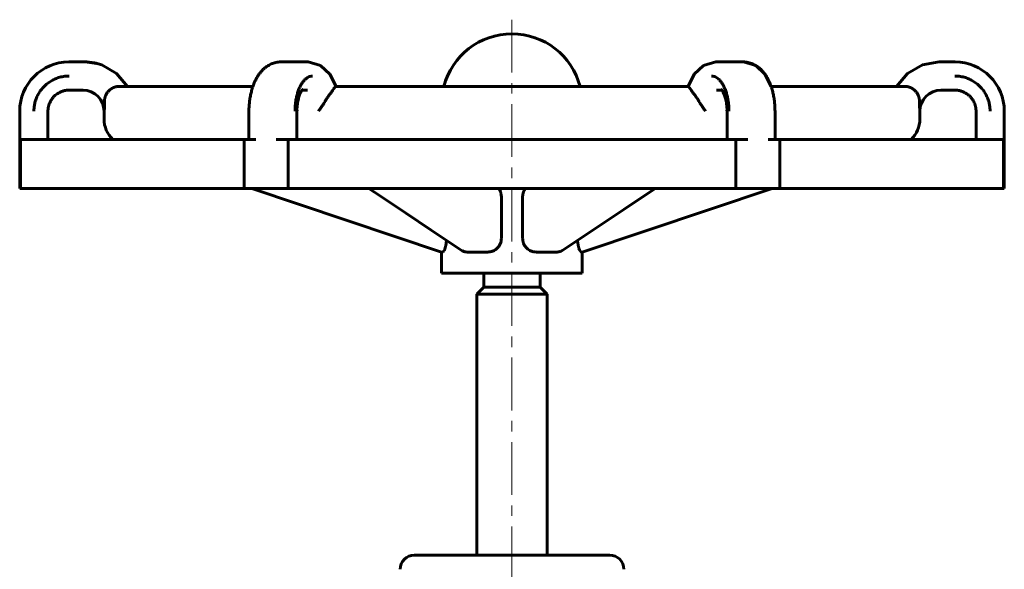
# Model space of a CAD drawing. Header units: millimetres. Extents: x 52 to 192, y 41 to 254.
# Tile 4 of 4: x 52 to 192, y 176 to 254. Entities that reach past the tile are written whole.
import ezdxf

# ---------------------------------------------------------------- set-up
doc = ezdxf.new("R2010")
doc.units = ezdxf.units.MM
doc.linetypes.add('K5LT_AXLED', pattern=[12, 7.5, -1.5, 1.5, -1.5])
doc.linetypes.add('K5LT_BASIC', pattern=[0])
doc.layers.add('Системный слой (1)', color=7, linetype='Continuous', true_color=0x6c6c6c)

# ---------------------------------------------------------------- blocks, each defined once
blk = doc.blocks.new('U0')
at = {"layer": 'Системный слой (1)', "color": 150, "linetype": 'K5LT_BASIC', "lineweight": 60, "true_color": 0x0080ff}
for p, q in [((149.39, 247.51), (151.14, 248)), ((148.07, 246.25), (149.39, 247.51)), ((147.2, 244.52), (148.07, 246.25))]:
    blk.add_line(p, q, dxfattribs=at)
blk = doc.blocks.new('U1')
at = {"layer": 'Системный слой (1)', "color": 150, "linetype": 'K5LT_BASIC', "lineweight": 60, "true_color": 0x0080ff}
for p, q in [((120.35, 229.93), (120.31, 230)), ((120.4, 229.85), (120.35, 229.93)), ((120.42, 229.81), (120.4, 229.85)), ((120.43, 229.78), (120.42, 229.81)), ((120.44, 229.77), (120.43, 229.78)), ((120.48, 229.67), (120.44, 229.77)), ((120.44, 229.77), (120.44, 229.77)), ((120.52, 229.59), (120.48, 229.67)), ((120.53, 229.55), (120.52, 229.59)), ((120.54, 229.53), (120.53, 229.55)), ((120.54, 229.52), (120.54, 229.53)), ((120.54, 229.51), (120.54, 229.52)), ((120.57, 229.45), (120.54, 229.51)), ((120.59, 229.37), (120.57, 229.45)), ((120.6, 229.33), (120.59, 229.37)), ((120.6, 229.31), (120.6, 229.33)), ((120.6, 229.3), (120.6, 229.31)), ((120.6, 229.31), (120.6, 229.31)), ((120.62, 229.23), (120.6, 229.3)), ((120.63, 229.15), (120.62, 229.23)), ((120.64, 229.11), (120.63, 229.15)), ((120.64, 229.09), (120.64, 229.11)), ((120.64, 229.08), (120.64, 229.09)), ((120.64, 229.09), (120.64, 229.09)), ((120.66, 228.85), (120.64, 229.08))]:
    blk.add_line(p, q, dxfattribs=at)
blk = doc.blocks.new('U2')
at = {"layer": 'Системный слой (1)', "color": 150, "linetype": 'K5LT_BASIC', "lineweight": 60, "true_color": 0x0080ff}
for p, q in [((138.09, 227.06), (142.51, 230)), ((133.66, 224.12), (138.09, 227.06)), ((129.24, 221.19), (133.66, 224.12))]:
    blk.add_line(p, q, dxfattribs=at)
blk = doc.blocks.new('U3')
at = {"layer": 'Системный слой (1)', "color": 150, "linetype": 'K5LT_BASIC', "lineweight": 60, "true_color": 0x0080ff}
for p, q in [((63.16, 247.79), (61.46, 248)), ((63.84, 247.58), (63.16, 247.79)), ((65.93, 246.37), (63.84, 247.58)), ((67.48, 244.52), (65.93, 246.37))]:
    blk.add_line(p, q, dxfattribs=at)
blk = doc.blocks.new('U4')
at = {"layer": 'Системный слой (1)', "color": 150, "linetype": 'K5LT_BASIC', "lineweight": 60, "true_color": 0x0080ff}
for p, q in [((102.6, 229.5), (101.84, 230)), ((107.02, 226.55), (102.6, 229.5)), ((110.68, 224.12), (107.02, 226.55)), ((115.11, 221.19), (110.68, 224.12))]:
    blk.add_line(p, q, dxfattribs=at)
blk = doc.blocks.new('U5')
at = {"layer": 'Системный слой (1)', "color": 150, "linetype": 'K5LT_BASIC', "lineweight": 60, "true_color": 0x0080ff}
for p, q in [((61.72, 248), (61.46, 248)), ((62.45, 247.93), (61.72, 248)), ((62.81, 247.86), (62.45, 247.93)), ((62.99, 247.82), (62.81, 247.86)), ((63.08, 247.8), (62.99, 247.82)), ((63.12, 247.79), (63.08, 247.8)), ((63.15, 247.79), (63.12, 247.79)), ((63.16, 247.79), (63.15, 247.79)), ((63.16, 247.78), (63.16, 247.79)), ((63.17, 247.78), (63.16, 247.78)), ((63.18, 247.78), (63.17, 247.78)), ((63.17, 247.78), (63.17, 247.78)), ((63.17, 247.78), (63.17, 247.78)), ((63.17, 247.78), (63.17, 247.78)), ((63.17, 247.78), (63.17, 247.78)), ((63.17, 247.78), (63.17, 247.78)), ((63.84, 247.58), (63.18, 247.78)), ((63.18, 247.78), (63.18, 247.78)), ((63.18, 247.78), (63.18, 247.78)), ((63.18, 247.78), (63.18, 247.78)), ((65.93, 246.37), (63.84, 247.58)), ((67.49, 244.52), (65.93, 246.37))]:
    blk.add_line(p, q, dxfattribs=at)
blk = doc.blocks.new('U6')
at = {"layer": 'Системный слой (1)', "color": 150, "linetype": 'K5LT_BASIC', "lineweight": 60, "true_color": 0x0080ff}
for p, q in [((151.94, 244.07), (151.93, 244.08)), ((151.93, 244.08), (151.93, 244.08)), ((151.96, 244.06), (151.94, 244.07))]:
    blk.add_line(p, q, dxfattribs=at)
blk = doc.blocks.new('U7')
at = {"layer": 'Системный слой (1)', "color": 150, "linetype": 'K5LT_BASIC', "lineweight": 60, "true_color": 0x0080ff}
for p, q in [((182.92, 248), (180.53, 247.58)), ((180.53, 247.58), (178.43, 246.37)), ((178.43, 246.37), (176.86, 244.52))]:
    blk.add_line(p, q, dxfattribs=at)
blk = doc.blocks.new('U8')
at = {"layer": 'Системный слой (1)', "color": 150, "linetype": 'K5LT_BASIC', "lineweight": 60, "true_color": 0x0080ff}
for p, q in [((92.4, 244.08), (92.38, 244.06)), ((92.41, 244.08), (92.4, 244.08)), ((92.41, 244.08), (92.41, 244.08))]:
    blk.add_line(p, q, dxfattribs=at)
blk = doc.blocks.new('U10')
at = {"layer": 'Системный слой (1)', "color": 150, "linetype": 'K5LT_BASIC', "lineweight": 60, "true_color": 0x0080ff}
for p, q in [((131.5, 222.67), (131.5, 222.68)), ((131.5, 222.62), (131.5, 222.67)), ((131.5, 222.59), (131.5, 222.62)), ((131.5, 222.57), (131.5, 222.59)), ((131.5, 222.56), (131.5, 222.57)), ((131.5, 222.57), (131.5, 222.57)), ((131.51, 222.52), (131.5, 222.56)), ((131.51, 222.46), (131.51, 222.52)), ((131.52, 222.42), (131.51, 222.46)), ((131.52, 222.41), (131.52, 222.42)), ((131.52, 222.4), (131.52, 222.41)), ((131.52, 222.39), (131.52, 222.4)), ((131.52, 222.35), (131.52, 222.39)), ((131.53, 222.28), (131.52, 222.35)), ((131.54, 222.25), (131.53, 222.28)), ((131.54, 222.23), (131.54, 222.25)), ((131.54, 222.22), (131.54, 222.23)), ((131.55, 222.17), (131.54, 222.22)), ((131.54, 222.22), (131.54, 222.22)), ((131.56, 222.1), (131.55, 222.17)), ((131.56, 222.07), (131.56, 222.1)), ((131.57, 222.05), (131.56, 222.07)), ((131.57, 222.04), (131.57, 222.05)), ((131.57, 222.05), (131.57, 222.05)), ((131.58, 221.99), (131.57, 222.04)), ((131.59, 221.92), (131.58, 221.99)), ((131.6, 221.89), (131.59, 221.92)), ((131.6, 221.88), (131.6, 221.89)), ((131.6, 221.87), (131.6, 221.88)), ((131.6, 221.86), (131.6, 221.87)), ((131.61, 221.82), (131.6, 221.86)), ((131.63, 221.75), (131.61, 221.82)), ((131.64, 221.71), (131.63, 221.75)), ((131.64, 221.7), (131.64, 221.71)), ((131.65, 221.69), (131.64, 221.7)), ((131.66, 221.63), (131.65, 221.69)), ((131.65, 221.69), (131.65, 221.69)), ((131.68, 221.56), (131.66, 221.63)), ((131.69, 221.53), (131.68, 221.56)), ((131.7, 221.51), (131.69, 221.53)), ((131.7, 221.5), (131.7, 221.51)), ((131.73, 221.42), (131.7, 221.5)), ((131.7, 221.5), (131.7, 221.5)), ((131.76, 221.36), (131.73, 221.42)), ((131.77, 221.33), (131.76, 221.36)), ((131.77, 221.32), (131.77, 221.33)), ((131.78, 221.31), (131.77, 221.32)), ((131.81, 221.25), (131.78, 221.31)), ((131.78, 221.31), (131.78, 221.31)), ((131.83, 221.21), (131.81, 221.25)), ((131.84, 221.19), (131.83, 221.21)), ((131.84, 221.18), (131.84, 221.19)), ((131.85, 221.17), (131.84, 221.18)), ((131.87, 221.13), (131.85, 221.17)), ((131.85, 221.17), (131.85, 221.17)), ((131.89, 221.11), (131.87, 221.13)), ((131.9, 221.1), (131.89, 221.11)), ((131.9, 221.09), (131.9, 221.1)), ((131.92, 221.07), (131.9, 221.09)), ((131.9, 221.09), (131.9, 221.09)), ((131.9, 221.09), (131.9, 221.09)), ((131.93, 221.05), (131.92, 221.07)), ((131.94, 221.05), (131.93, 221.05)), ((131.94, 221.04), (131.94, 221.05)), ((131.96, 221.03), (131.94, 221.04)), ((131.94, 221.04), (131.94, 221.04)), ((131.94, 221.04), (131.94, 221.04)), ((131.97, 221.02), (131.96, 221.03)), ((131.98, 221.02), (131.97, 221.02)), ((131.98, 221.01), (131.98, 221.02)), ((132.02, 221), (131.98, 221.01)), ((131.98, 221.01), (131.98, 221.01)), ((131.98, 221.01), (131.98, 221.01))]:
    blk.add_line(p, q, dxfattribs=at)
blk = doc.blocks.new('U11')
at = {"layer": 'Системный слой (1)', "color": 150, "linetype": 'K5LT_BASIC', "lineweight": 60, "true_color": 0x0080ff}
for p, q in [((112.84, 222.6), (112.85, 222.63)), ((112.84, 222.59), (112.84, 222.6)), ((112.85, 222.63), (112.85, 222.68)), ((112.85, 222.68), (112.85, 222.68)), ((112.51, 221.19), (112.53, 221.23)), ((112.53, 221.23), (112.54, 221.24)), ((112.54, 221.25), (112.56, 221.28)), ((112.54, 221.24), (112.54, 221.25)), ((112.54, 221.24), (112.54, 221.24)), ((112.56, 221.28), (112.58, 221.33)), ((112.58, 221.33), (112.6, 221.38)), ((112.6, 221.39), (112.61, 221.41)), ((112.6, 221.38), (112.6, 221.39)), ((112.6, 221.39), (112.6, 221.39)), ((112.61, 221.41), (112.62, 221.44)), ((112.62, 221.44), (112.64, 221.5)), ((112.64, 221.5), (112.66, 221.55)), ((112.66, 221.56), (112.67, 221.58)), ((112.66, 221.55), (112.66, 221.56)), ((112.66, 221.55), (112.66, 221.55)), ((112.67, 221.58), (112.68, 221.61)), ((112.68, 221.61), (112.7, 221.67)), ((112.7, 221.67), (112.71, 221.72)), ((112.71, 221.73), (112.72, 221.75)), ((112.71, 221.72), (112.71, 221.73)), ((112.71, 221.72), (112.71, 221.72)), ((112.72, 221.78), (112.74, 221.84)), ((112.72, 221.75), (112.72, 221.78)), ((112.74, 221.84), (112.75, 221.89)), ((112.75, 221.9), (112.76, 221.92)), ((112.75, 221.89), (112.75, 221.9)), ((112.75, 221.89), (112.75, 221.89)), ((112.76, 221.95), (112.77, 222.01)), ((112.76, 221.92), (112.76, 221.95)), ((112.77, 222.01), (112.78, 222.07)), ((112.78, 222.07), (112.79, 222.07)), ((112.79, 222.13), (112.8, 222.2)), ((112.79, 222.1), (112.79, 222.13)), ((112.79, 222.08), (112.79, 222.1)), ((112.79, 222.07), (112.79, 222.08)), ((112.8, 222.2), (112.81, 222.25)), ((112.81, 222.27), (112.82, 222.31)), ((112.81, 222.26), (112.81, 222.27)), ((112.81, 222.25), (112.81, 222.26)), ((112.81, 222.25), (112.81, 222.25)), ((112.82, 222.31), (112.83, 222.37)), ((112.83, 222.45), (112.84, 222.48)), ((112.83, 222.43), (112.83, 222.45)), ((112.83, 222.42), (112.83, 222.43)), ((112.83, 222.37), (112.83, 222.42)), ((112.83, 222.42), (112.83, 222.42)), ((112.84, 222.58), (112.84, 222.59)), ((112.84, 222.54), (112.84, 222.58)), ((112.84, 222.58), (112.84, 222.58)), ((112.84, 222.48), (112.84, 222.54)), ((112.33, 221), (112.34, 221.01)), ((112.34, 221.01), (112.35, 221.01)), ((112.35, 221.01), (112.35, 221.01)), ((112.35, 221.01), (112.35, 221.01)), ((112.35, 221.01), (112.35, 221.01)), ((112.35, 221.01), (112.36, 221.01)), ((112.36, 221.01), (112.37, 221.02)), ((112.37, 221.02), (112.37, 221.02)), ((112.37, 221.02), (112.37, 221.02)), ((112.37, 221.02), (112.38, 221.02)), ((112.38, 221.02), (112.38, 221.03)), ((112.38, 221.03), (112.4, 221.03)), ((112.4, 221.03), (112.41, 221.05)), ((112.41, 221.05), (112.41, 221.05)), ((112.41, 221.05), (112.42, 221.05)), ((112.42, 221.06), (112.43, 221.07)), ((112.42, 221.05), (112.42, 221.06)), ((112.43, 221.07), (112.45, 221.09)), ((112.45, 221.09), (112.47, 221.12)), ((112.47, 221.12), (112.47, 221.13)), ((112.47, 221.13), (112.48, 221.13)), ((112.47, 221.12), (112.47, 221.12)), ((112.48, 221.13), (112.49, 221.15)), ((112.49, 221.15), (112.51, 221.19))]:
    blk.add_line(p, q, dxfattribs=at)
blk = doc.blocks.new('U12')
at = {"layer": 'Системный слой (1)', "color": 150, "linetype": 'K5LT_BASIC', "lineweight": 60, "true_color": 0x0080ff}
for p, q in [((156.82, 247.51), (155.07, 248)), ((158.14, 246.25), (156.82, 247.51)), ((159.01, 244.52), (158.14, 246.25))]:
    blk.add_line(p, q, dxfattribs=at)
blk = doc.blocks.new('U13')
at = {"layer": 'Системный слой (1)', "color": 150, "linetype": 'K5LT_BASIC', "lineweight": 60, "true_color": 0x0080ff}
for p, q in [((123.83, 229.59), (123.84, 229.6)), ((123.84, 229.62), (123.85, 229.64)), ((123.84, 229.61), (123.84, 229.62)), ((123.84, 229.6), (123.84, 229.61)), ((123.84, 229.61), (123.84, 229.61)), ((123.85, 229.64), (123.86, 229.67)), ((123.86, 229.67), (123.88, 229.72)), ((123.88, 229.72), (123.89, 229.72)), ((123.89, 229.73), (123.9, 229.74)), ((123.89, 229.72), (123.89, 229.73)), ((123.9, 229.74), (123.91, 229.77)), ((123.91, 229.77), (123.93, 229.82)), ((123.93, 229.82), (123.98, 229.9)), ((123.98, 229.9), (123.99, 229.92)), ((123.98, 229.9), (123.98, 229.9)), ((123.98, 229.9), (123.98, 229.9)), ((123.99, 229.92), (124, 229.94)), ((124, 229.94), (124.04, 229.99)), ((124.04, 229.99), (124.04, 230)), ((123.69, 228.93), (123.69, 228.96)), ((123.69, 228.96), (123.7, 228.96)), ((123.69, 228.92), (123.69, 228.93)), ((123.69, 228.91), (123.69, 228.92)), ((123.69, 228.85), (123.69, 228.91)), ((123.69, 228.91), (123.69, 228.91)), ((123.69, 228.91), (123.69, 228.91)), ((123.7, 229.07), (123.71, 229.08)), ((123.7, 229.04), (123.7, 229.07)), ((123.7, 229.03), (123.7, 229.04)), ((123.7, 229.02), (123.7, 229.03)), ((123.7, 229.03), (123.7, 229.03)), ((123.7, 229.01), (123.7, 229.02)), ((123.7, 229.02), (123.7, 229.02)), ((123.7, 228.99), (123.7, 229.01)), ((123.7, 228.98), (123.7, 228.99)), ((123.7, 228.97), (123.7, 228.98)), ((123.7, 228.96), (123.7, 228.97)), ((123.7, 228.97), (123.7, 228.97)), ((123.71, 229.15), (123.72, 229.16)), ((123.71, 229.14), (123.71, 229.15)), ((123.71, 229.13), (123.71, 229.14)), ((123.71, 229.14), (123.71, 229.14)), ((123.71, 229.14), (123.71, 229.14)), ((123.71, 229.1), (123.71, 229.13)), ((123.71, 229.09), (123.71, 229.1)), ((123.71, 229.08), (123.71, 229.09)), ((123.71, 229.08), (123.71, 229.08)), ((123.71, 229.08), (123.71, 229.08)), ((123.72, 229.2), (123.73, 229.21)), ((123.72, 229.19), (123.72, 229.2)), ((123.72, 229.2), (123.72, 229.2)), ((123.72, 229.18), (123.72, 229.19)), ((123.72, 229.19), (123.72, 229.19)), ((123.72, 229.16), (123.72, 229.18)), ((123.73, 229.26), (123.74, 229.27)), ((123.73, 229.25), (123.73, 229.26)), ((123.73, 229.24), (123.73, 229.25)), ((123.73, 229.25), (123.73, 229.25)), ((123.73, 229.25), (123.73, 229.25)), ((123.73, 229.21), (123.73, 229.24)), ((123.74, 229.3), (123.74, 229.31)), ((123.74, 229.31), (123.75, 229.31)), ((123.74, 229.27), (123.74, 229.3)), ((123.74, 229.3), (123.74, 229.3)), ((123.75, 229.33), (123.76, 229.35)), ((123.75, 229.32), (123.75, 229.33)), ((123.75, 229.31), (123.75, 229.32)), ((123.76, 229.38), (123.77, 229.41)), ((123.76, 229.37), (123.76, 229.38)), ((123.76, 229.36), (123.76, 229.37)), ((123.76, 229.37), (123.76, 229.37)), ((123.76, 229.35), (123.76, 229.36)), ((123.76, 229.36), (123.76, 229.36)), ((123.77, 229.41), (123.77, 229.42)), ((123.77, 229.42), (123.77, 229.42)), ((123.77, 229.42), (123.78, 229.42)), ((123.78, 229.44), (123.79, 229.47)), ((123.78, 229.43), (123.78, 229.44)), ((123.78, 229.42), (123.78, 229.43)), ((123.79, 229.48), (123.8, 229.49)), ((123.79, 229.47), (123.79, 229.48)), ((123.79, 229.48), (123.79, 229.48)), ((123.79, 229.48), (123.79, 229.48)), ((123.8, 229.5), (123.81, 229.53)), ((123.8, 229.49), (123.8, 229.5)), ((123.81, 229.54), (123.81, 229.55)), ((123.81, 229.55), (123.82, 229.55)), ((123.81, 229.53), (123.81, 229.54)), ((123.81, 229.54), (123.81, 229.54)), ((123.82, 229.56), (123.83, 229.59)), ((123.82, 229.55), (123.82, 229.56))]:
    blk.add_line(p, q, dxfattribs=at)
blk = doc.blocks.new('U14')
at = {"layer": 'Системный слой (1)', "color": 150, "linetype": 'K5LT_BASIC', "lineweight": 60, "true_color": 0x0080ff}
for p, q in [((94.96, 247.51), (93.21, 248)), ((96.28, 246.25), (94.96, 247.51)), ((97.15, 244.52), (96.28, 246.25))]:
    blk.add_line(p, q, dxfattribs=at)
blk = doc.blocks.new('U15')
at = {"layer": 'Системный слой (1)', "color": 150, "linetype": 'K5LT_BASIC', "lineweight": 60, "true_color": 0x0080ff}
for p, q in [((94.96, 247.51), (93.21, 248)), ((96.28, 246.25), (94.96, 247.51)), ((97.15, 244.52), (96.28, 246.25))]:
    blk.add_line(p, q, dxfattribs=at)

msp = doc.modelspace()

# ---------------------------------------------------------------- linework, layer by layer
at = {"layer": 'Системный слой (1)', "color": 30, "linetype": 'K5LT_AXLED', "lineweight": 18, "true_color": 0xff8000}
msp.add_line((122.17, 254), (122.17, 104.5), dxfattribs=at)
at = {"layer": 'Системный слой (1)', "color": 150, "linetype": 'K5LT_BASIC', "lineweight": 60, "true_color": 0x0080ff}
for p, q in [((59.19, 248), (59.17, 248)), ((61.43, 248), (59.19, 248)), ((61.43, 248), (61.46, 248)), ((61.43, 248), (61.46, 248)), ((90.39, 248), (89.28, 248)), ((92.09, 248), (89.28, 248)), ((90.39, 248), (92.09, 248)), ((93.21, 248), (92.09, 248)), ((93.21, 248), (93.21, 248)), ((93.21, 248), (93.21, 248)), ((152.25, 248), (151.14, 248)), ((151.14, 248), (151.14, 248)), ((152.25, 248), (153.95, 248)), ((155.07, 248), (152.25, 248)), ((182.92, 248), (182.92, 248)), ((185.15, 248), (182.92, 248)), ((185.17, 248), (185.15, 248)), ((59.19, 244), (59.19, 244)), ((59.19, 244), (61.2, 244)), ((85.33, 244.52), (66.27, 244.52)), ((92.34, 244), (93.09, 244)), ((147.21, 244.52), (97.14, 244.52)), ((151.25, 244), (152.01, 244)), ((178.07, 244.52), (159.01, 244.52)), ((183.15, 244), (185.15, 244)), ((185.15, 244), (185.15, 244)), ((52.17, 241), (52.17, 230)), ((56.19, 241), (56.19, 237)), ((64.17, 241), (64.17, 239.89)), ((84.77, 237), (84.77, 241)), ((91.59, 241.19), (91.73, 241)), ((91.59, 241), (91.59, 237)), ((152.75, 241.19), (152.62, 241)), ((152.75, 237), (152.75, 241)), ((159.57, 241), (159.57, 237)), ((180.17, 241), (180.17, 239.89)), ((188.15, 237), (188.15, 241)), ((192.17, 241), (192.17, 230)), ((52.19, 237), (52.27, 237)), ((52.27, 237), (52.27, 230)), ((52.27, 237), (84.08, 237)), ((85.73, 237), (84.08, 237)), ((84.08, 237), (84.08, 230)), ((88.63, 237), (90.36, 237)), ((90.36, 237), (90.36, 230)), ((90.36, 237), (153.99, 237)), ((155.71, 237), (153.99, 237)), ((153.99, 237), (153.99, 230)), ((158.61, 237), (160.27, 237)), ((160.27, 237), (192.08, 237)), ((160.27, 237), (160.27, 230)), ((192.08, 237), (192.08, 230)), ((192.15, 237), (192.08, 237)), ((52.27, 230), (52.17, 230)), ((84.08, 230), (52.27, 230)), ((90.36, 230), (84.08, 230)), ((112.17, 221), (85.17, 230)), ((153.99, 230), (90.36, 230)), ((132.17, 221), (159.17, 230)), ((160.27, 230), (153.99, 230)), ((192.08, 230), (160.27, 230)), ((192.17, 230), (192.08, 230)), ((120.66, 222.93), (120.66, 228.85)), ((123.69, 222.93), (123.69, 228.85)), ((112.17, 221), (112.17, 218)), ((112.33, 221), (112.17, 221)), ((118.75, 221), (115.75, 221)), ((128.6, 221), (125.59, 221)), ((132.17, 221), (132.02, 221)), ((132.17, 221), (132.17, 218)), ((122.17, 218), (112.17, 218)), ((118.17, 216), (118.17, 218)), ((132.17, 218), (122.17, 218)), ((126.17, 216), (126.17, 218)), ((118.17, 216), (117.17, 215)), ((118.17, 216), (126.17, 216)), ((126.17, 216), (127.17, 215)), ((117.17, 177.93), (117.17, 215)), ((117.17, 215), (127.17, 215)), ((127.17, 177.93), (127.17, 215)), ((108.28, 177.93), (136.07, 177.93))]:
    msp.add_line(p, q, dxfattribs=at)
for centre, radius, start, end in [((122.17, 242), 10, 90, 165.4226), ((122.17, 242), 10, 14.5774, 90), ((59.17, 241), 7, 90, 180), ((185.17, 241), 7, 0, 90), ((61.17, 241), 3, 0, 90), ((183.17, 241), 3, 90, 180), ((68.17, 239.89), 4, 180, 226.1172), ((176.17, 239.89), 4, 313.8828, 0), ((108.28, 175.93), 2, 90, 180), ((136.07, 175.93), 2, 0, 90)]:
    msp.add_arc(centre, radius, start, end, dxfattribs=at)
for points, knots in [([(84.77, 241), (84.77, 241.25), (84.78, 241.51), (84.81, 242), (84.84, 242.25), (84.9, 242.71), (84.93, 242.93), (85.01, 243.36), (85.06, 243.57), (85.16, 243.97), (85.22, 244.17), (85.3, 244.41), (85.32, 244.47), (85.38, 244.64), (85.42, 244.77), (85.54, 245.06), (85.61, 245.22), (85.76, 245.52), (85.84, 245.67), (86, 245.95), (86.09, 246.08), (86.26, 246.33), (86.35, 246.44), (86.53, 246.66), (86.62, 246.77), (86.81, 246.96), (86.91, 247.05), (87.11, 247.22), (87.21, 247.3), (87.41, 247.44), (87.52, 247.5), (87.73, 247.62), (87.84, 247.67), (88.05, 247.77), (88.16, 247.81), (88.38, 247.88), (88.49, 247.91), (88.71, 247.95), (88.82, 247.97), (89.04, 248), (89.15, 248), (89.26, 248), (89.27, 248), (89.28, 248)], [0, 0, 0, 0, 1.314741, 1.314741, 2.604756, 2.604756, 3.806103, 3.806103, 4.966645, 4.966645, 6.091429, 6.091429, 6.415831, 6.415831, 7.173986, 7.173986, 8.21087, 8.21087, 9.202711, 9.202711, 10.157067, 10.157067, 11.0699, 11.0699, 11.946789, 11.946789, 12.786342, 12.786342, 13.594452, 13.594452, 14.374451, 14.374451, 15.127815, 15.127815, 15.857036, 15.857036, 16.570252, 16.570252, 17.275483, 17.275483, 17.966958, 17.966958, 18, 18, 18, 18]), ([(159.57, 241), (159.57, 241.25), (159.56, 241.51), (159.53, 242), (159.51, 242.25), (159.45, 242.71), (159.42, 242.93), (159.33, 243.36), (159.29, 243.57), (159.19, 243.97), (159.13, 244.17), (159.05, 244.41), (159.03, 244.47), (158.97, 244.64), (158.92, 244.77), (158.81, 245.06), (158.73, 245.22), (158.58, 245.52), (158.51, 245.67), (158.35, 245.95), (158.26, 246.08), (158.09, 246.33), (158, 246.44), (157.82, 246.66), (157.73, 246.77), (157.54, 246.96), (157.44, 247.05), (157.24, 247.22), (157.14, 247.3), (156.93, 247.44), (156.83, 247.5), (156.62, 247.62), (156.51, 247.67), (156.3, 247.77), (156.19, 247.81), (155.97, 247.88), (155.86, 247.91), (155.64, 247.95), (155.53, 247.97), (155.31, 248), (155.2, 248), (155.08, 248), (155.08, 248), (155.07, 248)], [0, 0, 0, 0, 1.314741, 1.314741, 2.604756, 2.604756, 3.806103, 3.806103, 4.966645, 4.966645, 6.091429, 6.091429, 6.415831, 6.415831, 7.173986, 7.173986, 8.21087, 8.21087, 9.202711, 9.202711, 10.157067, 10.157067, 11.0699, 11.0699, 11.946789, 11.946789, 12.786342, 12.786342, 13.594452, 13.594452, 14.374451, 14.374451, 15.127815, 15.127815, 15.857036, 15.857036, 16.570252, 16.570252, 17.275483, 17.275483, 17.966958, 17.966958, 18, 18, 18, 18]), ([(59.19, 246), (58.92, 246), (58.42, 245.96), (57.72, 245.8), (57.1, 245.56), (56.52, 245.25), (55.99, 244.86), (55.51, 244.4), (55.1, 243.9), (54.76, 243.35), (54.51, 242.79), (54.33, 242.23), (54.24, 241.71), (54.2, 241.3), (54.19, 241.08), (54.19, 241)], [0, 0, 0, 0, 0.103526, 0.193525, 0.274048, 0.356888, 0.442062, 0.525212, 0.608968, 0.690863, 0.769573, 0.842188, 0.916961, 0.968895, 1, 1, 1, 1]), ([(93.83, 246), (93.69, 246), (93.44, 245.96), (93.09, 245.8), (92.78, 245.56), (92.49, 245.25), (92.22, 244.86), (91.98, 244.4), (91.78, 243.9), (91.61, 243.35), (91.48, 242.79), (91.39, 242.23), (91.35, 241.71), (91.33, 241.3), (91.32, 241.08), (91.32, 241)], [0, 0, 0, 0, 0.103526, 0.193525, 0.274048, 0.356888, 0.442062, 0.525212, 0.608968, 0.690863, 0.769573, 0.842188, 0.916961, 0.968895, 1, 1, 1, 1]), ([(150.52, 246), (150.66, 246), (150.91, 245.96), (151.26, 245.8), (151.57, 245.56), (151.86, 245.25), (152.12, 244.86), (152.36, 244.4), (152.57, 243.9), (152.74, 243.35), (152.86, 242.79), (152.95, 242.23), (153, 241.71), (153.02, 241.3), (153.02, 241.08), (153.02, 241)], [0, 0, 0, 0, 0.103526, 0.193525, 0.274048, 0.356888, 0.442062, 0.525212, 0.608968, 0.690863, 0.769573, 0.842188, 0.916961, 0.968895, 1, 1, 1, 1]), ([(185.15, 246), (185.42, 246), (185.93, 245.96), (186.63, 245.8), (187.25, 245.56), (187.82, 245.25), (188.36, 244.86), (188.84, 244.4), (189.25, 243.9), (189.58, 243.35), (189.84, 242.79), (190.01, 242.23), (190.11, 241.71), (190.15, 241.3), (190.15, 241.08), (190.15, 241)], [0, 0, 0, 0, 0.103526, 0.193525, 0.274048, 0.356888, 0.442062, 0.525212, 0.608968, 0.690863, 0.769573, 0.842188, 0.916961, 0.968895, 1, 1, 1, 1]), ([(59.19, 244), (59.16, 244), (59.13, 244), (59.05, 244), (58.99, 244), (58.88, 243.99), (58.83, 243.98), (58.75, 243.97), (58.71, 243.96), (58.63, 243.95), (58.59, 243.94), (58.46, 243.91), (58.38, 243.89), (58.2, 243.84), (58.1, 243.8), (57.9, 243.71), (57.78, 243.65), (57.57, 243.53), (57.47, 243.46), (57.27, 243.31), (57.18, 243.23), (57, 243.05), (56.92, 242.96), (56.76, 242.76), (56.69, 242.65), (56.56, 242.44), (56.5, 242.33), (56.4, 242.09), (56.35, 241.97), (56.28, 241.73), (56.25, 241.61), (56.21, 241.36), (56.2, 241.23), (56.19, 241.07), (56.19, 241.04), (56.19, 241)], [0, 0, 0, 0, 0.41029, 0.41029, 1.148812, 1.148812, 1.853167, 1.853167, 2.316021, 2.316021, 2.916273, 2.916273, 4.06193, 4.06193, 5.426189, 5.426189, 7.086106, 7.086106, 8.731989, 8.731989, 10.391275, 10.391275, 12.082863, 12.082863, 13.777694, 13.777694, 15.469686, 15.469686, 17.164936, 17.164936, 18.858918, 18.858918, 20.538317, 20.538317, 21, 21, 21, 21]), ([(59.19, 244), (59.16, 244), (59.13, 244), (59.05, 244), (58.99, 244), (58.88, 243.99), (58.83, 243.98), (58.75, 243.97), (58.71, 243.96), (58.63, 243.95), (58.59, 243.94), (58.46, 243.91), (58.38, 243.89), (58.2, 243.84), (58.1, 243.8), (57.9, 243.71), (57.78, 243.65), (57.57, 243.53), (57.47, 243.46), (57.27, 243.31), (57.18, 243.23), (57, 243.05), (56.92, 242.96), (56.76, 242.76), (56.69, 242.65), (56.56, 242.44), (56.5, 242.33), (56.4, 242.09), (56.35, 241.97), (56.28, 241.73), (56.25, 241.61), (56.21, 241.36), (56.2, 241.23), (56.19, 241.07), (56.19, 241.04), (56.19, 241)], [0, 0, 0, 0, 0.41029, 0.41029, 1.148812, 1.148812, 1.853167, 1.853167, 2.316021, 2.316021, 2.916273, 2.916273, 4.06193, 4.06193, 5.426189, 5.426189, 7.086106, 7.086106, 8.731989, 8.731989, 10.391275, 10.391275, 12.082863, 12.082863, 13.777694, 13.777694, 15.469686, 15.469686, 17.164936, 17.164936, 18.858918, 18.858918, 20.538317, 20.538317, 21, 21, 21, 21]), ([(64.24, 242.52), (64.24, 242.54), (64.24, 242.57), (64.25, 242.63), (64.25, 242.68), (64.26, 242.74), (64.27, 242.79), (64.28, 242.84), (64.29, 242.89), (64.3, 242.94), (64.31, 242.99), (64.33, 243.04), (64.34, 243.09), (64.36, 243.13), (64.38, 243.19), (64.41, 243.26), (64.46, 243.37), (64.53, 243.5), (64.63, 243.65), (64.74, 243.8), (64.85, 243.91), (64.93, 243.99), (65, 244.05), (65.04, 244.08), (65.06, 244.1), (65.08, 244.11), (65.09, 244.12), (65.1, 244.13)], [0, 0, 0, 0, 0.031388, 0.062911, 0.094318, 0.125202, 0.155859, 0.186053, 0.215986, 0.245539, 0.274998, 0.303977, 0.332577, 0.360524, 0.388228, 0.429531, 0.491105, 0.577901, 0.674331, 0.767173, 0.845707, 0.904584, 0.942473, 0.965221, 0.978321, 0.989915, 1, 1, 1, 1]), ([(65.25, 244.23), (65.24, 244.22), (65.22, 244.21), (65.18, 244.19), (65.15, 244.17), (65.12, 244.14), (65.1, 244.13), (65.1, 244.13)], [0, 0, 0, 0, 0.299768, 0.399856, 0.633316, 0.90001, 1, 1, 1, 1]), ([(65.25, 244.23), (65.27, 244.24), (65.29, 244.25), (65.33, 244.28), (65.37, 244.3), (65.41, 244.32), (65.45, 244.34), (65.49, 244.35), (65.53, 244.37), (65.58, 244.39), (65.62, 244.4), (65.66, 244.42), (65.7, 244.43), (65.75, 244.45), (65.8, 244.46), (65.87, 244.48), (65.98, 244.5), (66.11, 244.52), (66.22, 244.52), (66.27, 244.52), (66.27, 244.52)], [0, 0, 0, 0, 0.0111429, 0.0220857, 0.0329126, 0.0436155, 0.0543365, 0.0651697, 0.0760547, 0.0869714, 0.0978712, 0.1087878, 0.1197199, 0.1306917, 0.1416851, 0.1589945, 0.1854517, 0.22406, 0.2663659, 0.2671781, 0.2671781, 0.2671781, 0.2671781]), ([(92.41, 244.08), (92.41, 244.08), (92.41, 244.08), (92.39, 244.06), (92.38, 244.05), (92.36, 244.02), (92.35, 244.01), (92.33, 243.99), (92.32, 243.98), (92.29, 243.94), (92.27, 243.91), (92.22, 243.83), (92.19, 243.79), (92.13, 243.68), (92.1, 243.62), (92.04, 243.49), (92.01, 243.41), (91.95, 243.25), (91.91, 243.16), (91.85, 242.96), (91.82, 242.85), (91.77, 242.63), (91.74, 242.51), (91.69, 242.27), (91.67, 242.14), (91.64, 241.87), (91.62, 241.72), (91.6, 241.38), (91.59, 241.19), (91.59, 241)], [0, 0, 0, 0, 0.448543, 0.448543, 0.903852, 0.903852, 1.160392, 1.160392, 1.380767, 1.380767, 1.880043, 1.880043, 2.413514, 2.413514, 2.981981, 2.981981, 3.566192, 3.566192, 4.206599, 4.206599, 4.879985, 4.879985, 5.562283, 5.562283, 6.245576, 6.245576, 7.02621, 7.02621, 8, 8, 8, 8]), ([(95.66, 242.52), (95.67, 242.54), (95.69, 242.57), (95.72, 242.63), (95.76, 242.68), (95.79, 242.74), (95.83, 242.79), (95.86, 242.84), (95.9, 242.89), (95.93, 242.94), (95.97, 242.99), (96, 243.04), (96.04, 243.09), (96.07, 243.13), (96.11, 243.19), (96.16, 243.26), (96.24, 243.37), (96.34, 243.5), (96.45, 243.65), (96.55, 243.8), (96.63, 243.91), (96.69, 243.99), (96.72, 244.05), (96.75, 244.08), (96.76, 244.1), (96.77, 244.11), (96.77, 244.12), (96.78, 244.13)], [0, 0, 0, 0, 0.031388, 0.062911, 0.094319, 0.125202, 0.155859, 0.186053, 0.215986, 0.245539, 0.274998, 0.303977, 0.332577, 0.360524, 0.388228, 0.429531, 0.491105, 0.577901, 0.674331, 0.767173, 0.845707, 0.904585, 0.942476, 0.965226, 0.978327, 0.989919, 1, 1, 1, 1]), ([(96.85, 244.23), (96.86, 244.24), (96.87, 244.25), (96.89, 244.28), (96.91, 244.3), (96.93, 244.32), (96.94, 244.34), (96.96, 244.35), (96.97, 244.37), (96.99, 244.39), (97, 244.4), (97.02, 244.42), (97.03, 244.43), (97.04, 244.45), (97.06, 244.46), (97.07, 244.48), (97.1, 244.5), (97.12, 244.52), (97.14, 244.52), (97.14, 244.52), (97.14, 244.52)], [0, 0, 0, 0, 0.0111429, 0.0220857, 0.0329126, 0.0436155, 0.0543365, 0.0651697, 0.0760547, 0.0869714, 0.0978712, 0.1087878, 0.1197199, 0.1306917, 0.1416851, 0.1589945, 0.1854517, 0.22406, 0.2663659, 0.2671781, 0.2671781, 0.2671781, 0.2671781]), ([(147.49, 244.23), (147.49, 244.24), (147.47, 244.25), (147.46, 244.28), (147.44, 244.3), (147.42, 244.32), (147.4, 244.34), (147.39, 244.35), (147.37, 244.37), (147.36, 244.39), (147.34, 244.4), (147.33, 244.42), (147.32, 244.43), (147.31, 244.45), (147.29, 244.46), (147.27, 244.48), (147.25, 244.5), (147.23, 244.52), (147.21, 244.52), (147.21, 244.52), (147.21, 244.52)], [0, 0, 0, 0, 0.0111429, 0.0220857, 0.0329126, 0.0436155, 0.0543365, 0.0651697, 0.0760547, 0.0869714, 0.0978712, 0.1087878, 0.1197199, 0.1306917, 0.1416851, 0.1589945, 0.1854517, 0.22406, 0.2663659, 0.2671781, 0.2671781, 0.2671781, 0.2671781]), ([(148.69, 242.52), (148.68, 242.54), (148.66, 242.57), (148.62, 242.63), (148.59, 242.68), (148.56, 242.74), (148.52, 242.79), (148.49, 242.84), (148.45, 242.89), (148.41, 242.94), (148.38, 242.99), (148.34, 243.04), (148.31, 243.09), (148.28, 243.13), (148.24, 243.19), (148.18, 243.26), (148.11, 243.37), (148.01, 243.5), (147.9, 243.65), (147.8, 243.8), (147.72, 243.91), (147.66, 243.99), (147.62, 244.05), (147.6, 244.08), (147.59, 244.1), (147.58, 244.11), (147.57, 244.12), (147.57, 244.13)], [0, 0, 0, 0, 0.031388, 0.062911, 0.094318, 0.125202, 0.155859, 0.186053, 0.215986, 0.245539, 0.274998, 0.303977, 0.332577, 0.360524, 0.388228, 0.429531, 0.491105, 0.577901, 0.674331, 0.767173, 0.845707, 0.904584, 0.942473, 0.965221, 0.978321, 0.989915, 1, 1, 1, 1]), ([(151.96, 244.06), (151.97, 244.05), (151.99, 244.03), (152.01, 244.01), (152.01, 244.01), (152.03, 243.98), (152.04, 243.96), (152.08, 243.9), (152.11, 243.86), (152.16, 243.78), (152.19, 243.73), (152.25, 243.62), (152.28, 243.55), (152.34, 243.4), (152.37, 243.32), (152.44, 243.15), (152.47, 243.06), (152.52, 242.86), (152.55, 242.74), (152.61, 242.5), (152.63, 242.38), (152.68, 242.11), (152.7, 241.96), (152.73, 241.67), (152.74, 241.52), (152.75, 241.24), (152.75, 241.12), (152.75, 241)], [0, 0, 0, 0, 0.454723, 0.454723, 0.519188, 0.519188, 0.914963, 0.914963, 1.401048, 1.401048, 1.896364, 1.896364, 2.444722, 2.444722, 3.028986, 3.028986, 3.604883, 3.604883, 4.256819, 4.256819, 4.945184, 4.945184, 5.666387, 5.666387, 6.416077, 6.416077, 7, 7, 7, 7]), ([(179.1, 244.23), (179.08, 244.24), (179.06, 244.25), (179.02, 244.28), (178.98, 244.3), (178.94, 244.32), (178.9, 244.34), (178.85, 244.35), (178.81, 244.37), (178.77, 244.39), (178.73, 244.4), (178.69, 244.42), (178.64, 244.43), (178.6, 244.45), (178.55, 244.46), (178.48, 244.48), (178.37, 244.5), (178.23, 244.52), (178.13, 244.52), (178.07, 244.52), (178.07, 244.52)], [0, 0, 0, 0, 0.0111429, 0.0220857, 0.0329126, 0.0436155, 0.0543365, 0.0651697, 0.0760547, 0.0869714, 0.0978712, 0.1087878, 0.1197199, 0.1306917, 0.1416851, 0.1589945, 0.1854517, 0.22406, 0.2663659, 0.2671781, 0.2671781, 0.2671781, 0.2671781]), ([(179.1, 244.23), (179.11, 244.22), (179.13, 244.21), (179.16, 244.19), (179.19, 244.17), (179.22, 244.14), (179.24, 244.13), (179.25, 244.13)], [0, 0, 0, 0, 0.299768, 0.399856, 0.633316, 0.90001, 1, 1, 1, 1]), ([(180.1, 242.52), (180.1, 242.54), (180.1, 242.57), (180.1, 242.63), (180.09, 242.68), (180.09, 242.74), (180.08, 242.79), (180.07, 242.84), (180.06, 242.89), (180.05, 242.94), (180.03, 242.99), (180.02, 243.04), (180, 243.09), (179.99, 243.13), (179.97, 243.19), (179.94, 243.26), (179.89, 243.37), (179.81, 243.5), (179.72, 243.65), (179.61, 243.8), (179.5, 243.91), (179.41, 243.99), (179.35, 244.05), (179.31, 244.08), (179.28, 244.1), (179.27, 244.11), (179.25, 244.12), (179.25, 244.13)], [0, 0, 0, 0, 0.031388, 0.062911, 0.094319, 0.125202, 0.155859, 0.186053, 0.215986, 0.245539, 0.274998, 0.303977, 0.332577, 0.360524, 0.388228, 0.429531, 0.491105, 0.577901, 0.674331, 0.767173, 0.845707, 0.904585, 0.942476, 0.965226, 0.978327, 0.989919, 1, 1, 1, 1]), ([(185.15, 244), (185.18, 244), (185.21, 244), (185.3, 244), (185.35, 244), (185.46, 243.99), (185.51, 243.98), (185.6, 243.97), (185.64, 243.96), (185.71, 243.95), (185.76, 243.94), (185.89, 243.91), (185.97, 243.89), (186.15, 243.84), (186.24, 243.8), (186.45, 243.71), (186.56, 243.65), (186.78, 243.53), (186.88, 243.46), (187.07, 243.31), (187.17, 243.23), (187.35, 243.05), (187.43, 242.96), (187.59, 242.76), (187.66, 242.65), (187.79, 242.44), (187.85, 242.33), (187.95, 242.09), (188, 241.97), (188.07, 241.73), (188.1, 241.61), (188.14, 241.36), (188.15, 241.23), (188.15, 241.07), (188.15, 241.04), (188.15, 241)], [0, 0, 0, 0, 0.41029, 0.41029, 1.148812, 1.148812, 1.853167, 1.853167, 2.316021, 2.316021, 2.916273, 2.916273, 4.06193, 4.06193, 5.426174, 5.426174, 7.086075, 7.086075, 8.731941, 8.731941, 10.391214, 10.391214, 12.082801, 12.082801, 13.777631, 13.777631, 15.469623, 15.469623, 17.164874, 17.164874, 18.858855, 18.858855, 20.538254, 20.538254, 21, 21, 21, 21]), ([(185.15, 244), (185.18, 244), (185.21, 244), (185.3, 244), (185.35, 244), (185.46, 243.99), (185.51, 243.98), (185.6, 243.97), (185.64, 243.96), (185.71, 243.95), (185.76, 243.94), (185.89, 243.91), (185.97, 243.89), (186.15, 243.84), (186.24, 243.8), (186.45, 243.71), (186.56, 243.65), (186.78, 243.53), (186.88, 243.46), (187.07, 243.31), (187.17, 243.23), (187.35, 243.05), (187.43, 242.96), (187.59, 242.76), (187.66, 242.65), (187.79, 242.44), (187.85, 242.33), (187.95, 242.09), (188, 241.97), (188.07, 241.73), (188.1, 241.61), (188.14, 241.36), (188.15, 241.23), (188.15, 241.07), (188.15, 241.04), (188.15, 241)], [0, 0, 0, 0, 0.41029, 0.41029, 1.148812, 1.148812, 1.853167, 1.853167, 2.316021, 2.316021, 2.916273, 2.916273, 4.06193, 4.06193, 5.426189, 5.426189, 7.086106, 7.086106, 8.731989, 8.731989, 10.391275, 10.391275, 12.082863, 12.082863, 13.777694, 13.777694, 15.469686, 15.469686, 17.164936, 17.164936, 18.858918, 18.858918, 20.538317, 20.538317, 21, 21, 21, 21]), ([(64.24, 242.52), (64.24, 242.45), (64.24, 242.28), (64.23, 242.01), (64.22, 241.69), (64.21, 241.35), (64.2, 241.12), (64.2, 241)], [0, 0, 0, 0, 0.13545, 0.314005, 0.526358, 0.769377, 1, 1, 1, 1]), ([(95.66, 242.52), (95.62, 242.45), (95.52, 242.28), (95.35, 242.01), (95.14, 241.69), (94.9, 241.35), (94.73, 241.12), (94.65, 241)], [0, 0, 0, 0, 0.13545, 0.314005, 0.526358, 0.769377, 1, 1, 1, 1]), ([(148.69, 242.52), (148.73, 242.45), (148.83, 242.28), (149, 242.01), (149.21, 241.69), (149.45, 241.35), (149.62, 241.12), (149.7, 241)], [0, 0, 0, 0, 0.13545, 0.314005, 0.526358, 0.769377, 1, 1, 1, 1]), ([(180.1, 242.52), (180.11, 242.45), (180.11, 242.28), (180.12, 242.01), (180.13, 241.69), (180.14, 241.35), (180.15, 241.12), (180.15, 241)], [0, 0, 0, 0, 0.13545, 0.314005, 0.526358, 0.769377, 1, 1, 1, 1]), ([(118.75, 221), (118.79, 221), (118.86, 221), (119, 221.02), (119.19, 221.05), (119.42, 221.12), (119.66, 221.23), (119.89, 221.37), (120.08, 221.54), (120.24, 221.71), (120.36, 221.88), (120.46, 222.06), (120.54, 222.24), (120.59, 222.41), (120.63, 222.58), (120.65, 222.75), (120.66, 222.87), (120.66, 222.93)], [0, 0, 0, 0, 0.0347, 0.08028, 0.14536, 0.227265, 0.320418, 0.411877, 0.497398, 0.572356, 0.640794, 0.708212, 0.771318, 0.830391, 0.884314, 0.940845, 1, 1, 1, 1]), ([(125.59, 221), (125.53, 221), (125.41, 221.01), (125.22, 221.04), (125.02, 221.09), (124.8, 221.17), (124.56, 221.3), (124.33, 221.48), (124.14, 221.67), (124.01, 221.85), (123.9, 222.03), (123.82, 222.21), (123.76, 222.39), (123.72, 222.56), (123.7, 222.74), (123.69, 222.87), (123.69, 222.93)], [0, 0, 0, 0, 0.065346, 0.129571, 0.192669, 0.272686, 0.367148, 0.471209, 0.558015, 0.630894, 0.698438, 0.762188, 0.822417, 0.878484, 0.93767, 1, 1, 1, 1]), ([(115.75, 221), (115.69, 221), (115.59, 221.01), (115.45, 221.04), (115.3, 221.09), (115.19, 221.14), (115.12, 221.18), (115.11, 221.19)], [0, 0, 0, 0, 0.0653465, 0.1295712, 0.1926694, 0.2726859, 0.2896931, 0.2896931, 0.2896931, 0.2896931]), ([(128.6, 221), (128.63, 221), (128.69, 221), (128.8, 221.02), (128.95, 221.05), (129.1, 221.11), (129.2, 221.16), (129.24, 221.19)], [0, 0, 0, 0, 0.0347004, 0.0802803, 0.1453601, 0.2272652, 0.2896961, 0.2896961, 0.2896961, 0.2896961])]:
    msp.add_open_spline(points, degree=3, knots=knots, dxfattribs=at)
for points in [[(96.85, 244.23), (96.83, 244.2), (96.8, 244.16), (96.78, 244.13)], [(147.49, 244.23), (147.52, 244.2), (147.54, 244.16), (147.57, 244.13)]]:
    msp.add_open_spline(points, degree=3, dxfattribs=at)

# ---------------------------------------------------------------- block references
at = {"layer": 'Системный слой (1)'}
for name in ['U3', 'U5', 'U14', 'U15', 'U0', 'U12', 'U7', 'U8', 'U6', 'U4', 'U1', 'U13', 'U2', 'U11', 'U10']:
    msp.add_blockref(name, (0, 0), dxfattribs=at)

doc.saveas('drawing.dxf')
